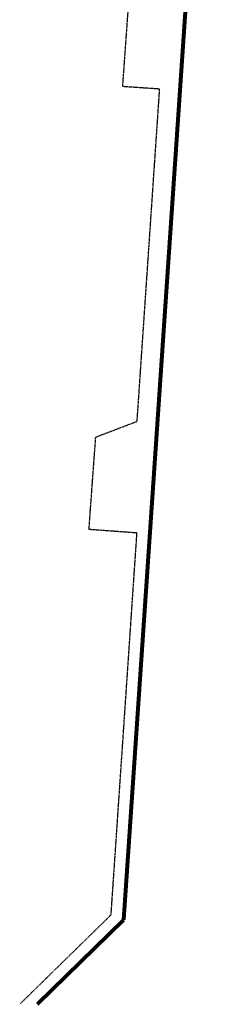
# Model space of a CAD drawing. Extents: x 387342 to 388770, y 98032 to 106632.
# Tile 4 of 14: x 387799 to 387853, y 99876 to 100142. Entities that reach past the tile are written whole.
import ezdxf

# ---------------------------------------------------------------- set-up
doc = ezdxf.new("R2010")
doc.units = 0
doc.header["$MEASUREMENT"] = 0
doc.linetypes.add('Eease', pattern=[0.4, 0.075, -0.05, 0.15, -0.05, 0.075])
doc.layers.add('P_RW_EasementTemp', color=2, linetype='Eease', lineweight=25)
doc.layers.add('P_RW_Proposed', color=1, linetype='Continuous', lineweight=80)

msp = doc.modelspace()

# ---------------------------------------------------------------- linework, layer by layer
at = {"layer": 'P_RW_EasementTemp', "ltscale": 0.2}
for p, q in [((387826.49, 100123.94), (387842.69, 100350.94)), ((387826.49, 100123.94), (387836.47, 100123.26)), ((387830.37, 100033.47), (387836.47, 100123.26)), ((387819.19, 100029.22), (387830.37, 100033.47)), ((387817.37, 100004.28), (387819.19, 100029.22)), ((387817.37, 100004.35), (387830.34, 100003.4)), ((387823.34, 99900.23), (387830.34, 100003.4)), ((387798.64, 99876.06), (387823.34, 99900.23))]:
    msp.add_line(p, q, dxfattribs=at)
at = {"layer": 'P_RW_Proposed'}
for p, q in [((387826.75, 99898.85), (387852.85, 100283.31)), ((387803.48, 99876.06), (387826.75, 99898.85))]:
    msp.add_line(p, q, dxfattribs=at)

doc.saveas('drawing.dxf')
